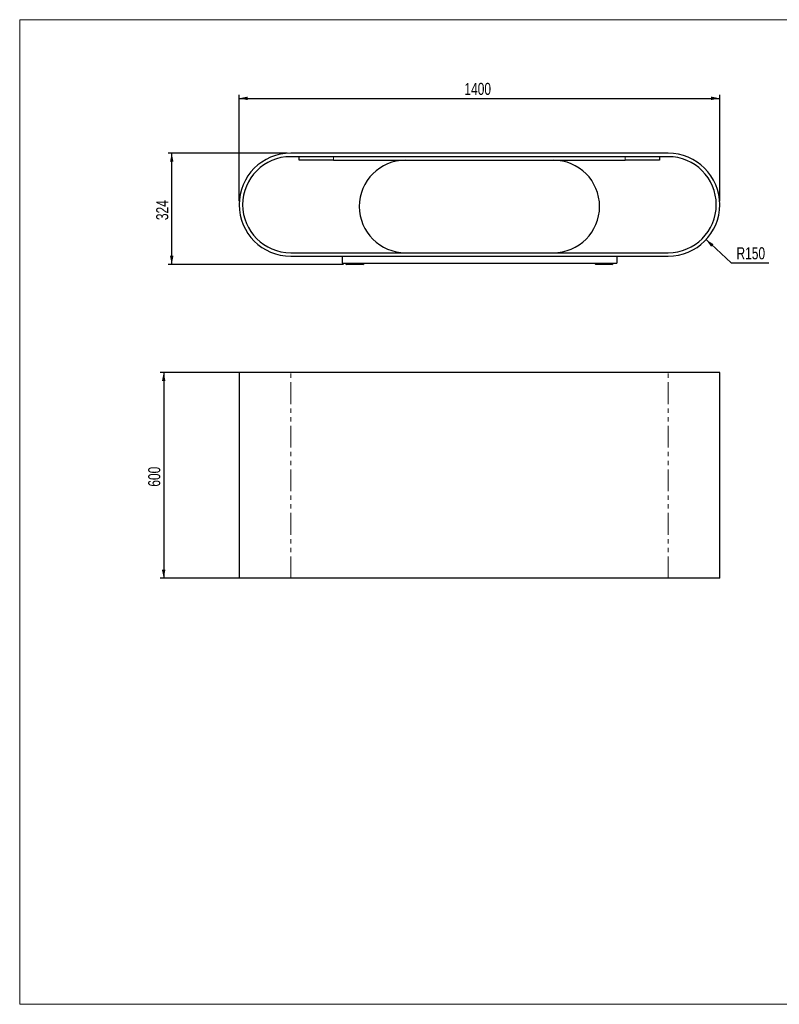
# Model space of a CAD drawing. Header units: millimetres. Extents: x 50 to 4150, y 50 to 2920.
# Tile 1 of 5: x 50 to 2263, y 50 to 2920. Entities that reach past the tile are written whole.
import ezdxf

# ---------------------------------------------------------------- set-up
doc = ezdxf.new("R2010")
doc.units = ezdxf.units.MM
doc.header["$LTSCALE"] = 10
doc.linetypes.add('PHANTOM', pattern=[12.7, 6.35, -1.27, 1.27, -1.27, 1.27, -1.27])
doc.layers.add('ANNOTAZIONI', color=8, linetype='Continuous')
doc.styles.add('SLDTEXTSTYLE4', font='ARIALN.TTF', dxfattribs={"width": 0.87})
doc.dimstyles.new('SLDDIMSTYLE0', dxfattribs={"dimtxt": 35, "dimasz": 25, "dimexe": 0, "dimexo": 0.0625, "dimgap": 8.75, "dimtad": 1, "dimdec": 1, "dimrnd": 1e-09, "dimzin": 12, "dimdsep": 46, "dimtxsty": 'SLDTEXTSTYLE4', "dimsah": 1, "dimcen": 0.09, "dimadec": 0, "dimazin": 3, "dimtfac": 1, "dimtdec": 1, "dimtofl": 0, "dimtmove": 0, "dimatfit": 3, "dimfxl": 1, "dimfrac": 2, "dimtolj": 1, "dimtzin": 12, "dimarcsym": 0})
doc.dimstyles.new('SLDDIMSTYLE1', dxfattribs={"dimtxt": 35, "dimasz": 25, "dimexe": 0, "dimexo": 0.0625, "dimgap": 8.75, "dimtad": 0, "dimtih": 1, "dimtoh": 1, "dimdec": 1, "dimrnd": 1e-09, "dimzin": 12, "dimdsep": 46, "dimtxsty": 'SLDTEXTSTYLE4', "dimsah": 1, "dimcen": 0, "dimadec": 0, "dimazin": 3, "dimtfac": 1, "dimtdec": 1, "dimtofl": 0, "dimtmove": 0, "dimatfit": 3, "dimfxl": 1, "dimfrac": 2, "dimtolj": 1, "dimtzin": 12, "dimarcsym": 0})

# ---------------------------------------------------------------- blocks, each defined once
blk = doc.blocks.new('_D')
at = {"layer": 'ANNOTAZIONI'}
for p, q in [((829.5, 2530.7), (482.9, 2530.7)), ((492.9, 2206.7), (492.9, 2530.7)), ((993.5, 2206.7), (482.9, 2206.7))]:
    blk.add_line(p, q, dxfattribs=at)
for points in [[(492.9, 2530.7), (487.8, 2505.7), (498, 2505.7)], [(492.9, 2206.7), (498, 2231.7), (487.8, 2231.7)]]:
    blk.add_solid(points, dxfattribs=at)
at = {"layer": 'ANNOTAZIONI', "insert": (447.8, 2335.8), "char_height": 35, "attachment_point": 1, "rotation": 90, "style": 'SLDTEXTSTYLE4'}
blk.add_mtext('324', dxfattribs=at)
blk = doc.blocks.new('_D_1')
at = {"layer": 'ANNOTAZIONI'}
for p, q in [((689.5, 2390.7), (689.5, 2700.7)), ((2089.5, 2390.7), (2089.5, 2700.7)), ((689.5, 2690.7), (2089.5, 2690.7))]:
    blk.add_line(p, q, dxfattribs=at)
for points in [[(689.5, 2690.7), (714.5, 2685.6), (714.5, 2695.8)], [(2089.5, 2690.7), (2064.5, 2695.8), (2064.5, 2685.6)]]:
    blk.add_solid(points, dxfattribs=at)
at = {"layer": 'ANNOTAZIONI', "insert": (1345.6, 2735.8), "char_height": 35, "attachment_point": 1, "style": 'SLDTEXTSTYLE4'}
blk.add_mtext('1400', dxfattribs=at)
blk = doc.blocks.new('_D_2')
at = {"layer": 'ANNOTAZIONI'}
for p, q in [((2049.6, 2278.9), (2122.4, 2211.5)), ((2122.4, 2211.5), (2232.5, 2211.5))]:
    blk.add_line(p, q, dxfattribs=at)
blk.add_solid([(2049.6, 2278.9), (2064.5, 2258.2), (2071.4, 2265.6)], dxfattribs=at)
at = {"layer": 'ANNOTAZIONI', "insert": (2138.3, 2256.6), "char_height": 35, "attachment_point": 1, "style": 'SLDTEXTSTYLE4'}
blk.add_mtext('R150', dxfattribs=at)
blk = doc.blocks.new('_D_4')
at = {"layer": 'ANNOTAZIONI'}
for p, q in [((829.5, 1891.7), (459.5, 1891.7)), ((469.5, 1891.7), (469.5, 1291.7)), ((829.5, 1291.7), (459.5, 1291.7))]:
    blk.add_line(p, q, dxfattribs=at)
for points in [[(469.5, 1891.7), (464.4, 1866.7), (474.6, 1866.7)], [(469.5, 1291.7), (474.6, 1316.7), (464.4, 1316.7)]]:
    blk.add_solid(points, dxfattribs=at)
at = {"layer": 'ANNOTAZIONI', "insert": (424.4, 1558.8), "char_height": 35, "attachment_point": 1, "rotation": 90, "style": 'SLDTEXTSTYLE4'}
blk.add_mtext('600', dxfattribs=at)

msp = doc.modelspace()

# ---------------------------------------------------------------- linework, layer by layer
at = {"color": 7, "linetype": 'Continuous', "lineweight": 18}
for p, q in [((4150, 2920), (50, 2920)), ((50, 2920), (50, 50)), ((50, 50), (4150, 50))]:
    msp.add_line(p, q, dxfattribs=at)
at = {"color": 7, "linetype": 'Continuous', "lineweight": 25}
for p, q in [((1939.47, 2530.71), (839.47, 2530.71)), ((1939.47, 2520.71), (839.47, 2520.71)), ((864.47, 2510.71), (864.47, 2520.71)), ((964.47, 2510.71), (864.47, 2510.71)), ((964.47, 2510.71), (1814.47, 2510.71)), ((1914.47, 2510.71), (1814.47, 2510.71)), ((1914.47, 2520.71), (1914.47, 2510.71)), ((839.47, 2240.71), (1939.47, 2240.71)), ((839.47, 2230.71), (1939.47, 2230.71)), ((989.47, 2230.71), (989.47, 2210.71)), ((989.47, 2210.71), (1789.47, 2210.71)), ((1789.47, 2230.71), (1789.47, 2210.71)), ((1049.97, 2206.71), (1003.47, 2206.71)), ((1775.47, 2206.71), (1728.97, 2206.71)), ((689.47, 1891.67), (689.47, 1291.67)), ((839.47, 1891.67), (689.47, 1891.67)), ((1939.47, 1891.67), (839.47, 1891.67)), ((2089.47, 1891.67), (1939.47, 1891.67)), ((2089.47, 1291.67), (2089.47, 1891.67)), ((839.47, 1291.67), (689.47, 1291.67)), ((1939.47, 1291.67), (839.47, 1291.67)), ((2089.47, 1291.67), (1939.47, 1291.67))]:
    msp.add_line(p, q, dxfattribs=at)
at = {"color": 8, "linetype": 'PHANTOM', "lineweight": 18}
for p, q in [((964.47, 2520.71), (964.47, 2510.71)), ((1814.47, 2510.71), (1814.47, 2520.71)), ((1003.47, 2210.71), (1003.47, 2206.71)), ((1049.97, 2210.71), (1049.97, 2206.71)), ((1728.97, 2206.71), (1728.97, 2210.71)), ((1775.47, 2206.71), (1775.47, 2210.71)), ((839.47, 1291.67), (839.47, 1891.67)), ((1939.47, 1291.67), (1939.47, 1891.67))]:
    msp.add_line(p, q, dxfattribs=at)
at = {"color": 7, "linetype": 'Continuous', "lineweight": 25}
for centre, radius, start, end in [((839.47, 2380.71), 150, 90, 270), ((1939.47, 2380.71), 150, 270, 90), ((839.47, 2380.71), 140, 90, 270), ((1174.47, 2375.71), 135, 90, 270), ((1604.47, 2375.71), 135, 270, 90), ((1939.47, 2380.71), 140, 270, 90), ((1003.47, 2210.71), 4, 180, 270), ((1049.97, 2210.71), 4, 270, 0), ((1728.97, 2210.71), 4, 180, 270), ((1775.47, 2210.71), 4, 270, 0)]:
    msp.add_arc(centre, radius, start, end, dxfattribs=at)

# ---------------------------------------------------------------- dimensions: what is measured, and where the dimension line sits
at = {"layer": 'ANNOTAZIONI'}
dim = msp.add_linear_dim(base=(2089.47, 2690.71), p1=(689.47, 2380.71), p2=(2089.47, 2380.71), dimstyle='SLDDIMSTYLE0', dxfattribs=at)
dim.commit()
dim.dimension.update_dxf_attribs({"geometry": '_D_1', "text_midpoint": (1389.47, 2690.71), "dimtype": 160})
for base, p1, p2, picture, middle in [((492.92, 2530.71), (1003.47, 2206.71), (839.47, 2530.71), '_D', (492.92, 2368.71)), ((469.47, 1291.67), (839.47, 1891.67), (839.47, 1291.67), '_D_4', (469.47, 1591.67))]:
    dim = msp.add_linear_dim(base=base, p1=p1, p2=p2, angle=90, dimstyle='SLDDIMSTYLE0', dxfattribs=at)
    dim.commit()
    dim.dimension.update_dxf_attribs({"geometry": picture, "text_midpoint": middle, "dimtype": 160})
dim = msp.add_radius_dim(center=(1939.47, 2380.71), mpoint=(2049.6, 2278.86), dimstyle='SLDDIMSTYLE1', dxfattribs=at)
dim.commit()
dim.dimension.update_dxf_attribs({"geometry": '_D_2', "text_midpoint": (2185.42, 2238.71), "dimtype": 164})

doc.saveas('drawing.dxf')
